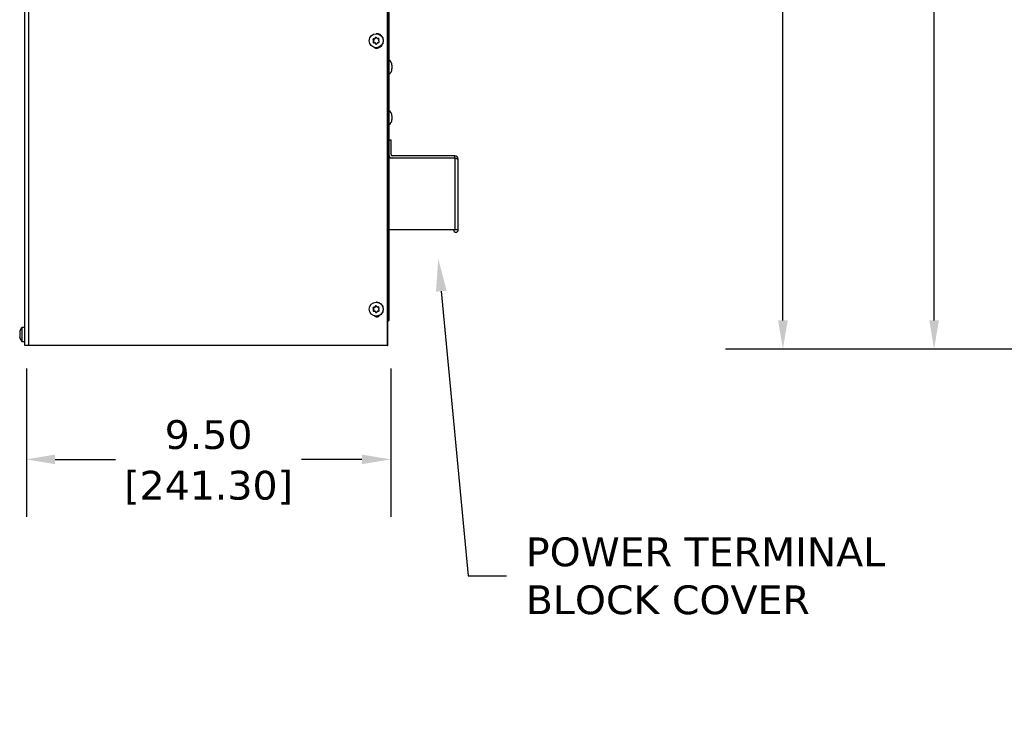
# Model space of a CAD drawing. Header units: inches. Extents: x -1 to 128, y 3 to 101.
# Tile 9 of 18: x 46 to 71, y 38 to 56. Entities that reach past the tile are written whole.
import ezdxf
from ezdxf import colors
from ezdxf.entities.mleader import LeaderData, LeaderLine
from ezdxf.math import Vec2, Vec3

# ---------------------------------------------------------------- set-up
doc = ezdxf.new("R2010")
doc.units = ezdxf.units.IN
doc.header["$LTSCALE"] = 12
doc.header["$MEASUREMENT"] = 0
doc.header["$PDSIZE"] = -1
doc.linetypes.add('SLD-Solid', pattern=[0])
doc.layers.add('DIMENSIONS', color=140, linetype='SLD-Solid', lineweight=25)
doc.styles.get("Standard").update_dxf_attribs({"font": 'verdana.ttf'})
doc.dimstyles.get("Standard").update_dxf_attribs({"dimtxt": 0.18, "dimasz": 0.18, "dimexe": 0.18, "dimexo": 0.0625, "dimgap": 0.09, "dimtad": 0, "dimtih": 1, "dimtoh": 1, "dimdec": 4, "dimzin": 0, "dimdsep": 46, "dimtxsty": 'Standard', "dimcen": 0.09, "dimadec": 0, "dimazin": 0, "dimtfac": 1, "dimtdec": 4, "dimtofl": 0, "dimtmove": 0, "dimatfit": 3, "dimfxl": 0, "dimtolj": 1, "dimtzin": 0, "dimarcsym": 0})

# ---------------------------------------------------------------- blocks, each defined once
blk = doc.blocks.new('*D96')
at = {"layer": 'Defpoints', "color": 0}
for p in [(45.897, 47.916), (55.397, 47.916), (45.897, 44.949)]:
    blk.add_point(p, dxfattribs=at)
at = {"layer": 'DIMENSIONS', "color": 0, "lineweight": -2}
for p, q in [((45.897, 47.316), (45.897, 43.449)), ((55.397, 47.316), (55.397, 43.449)), ((46.647, 44.949), (48.222, 44.949)), ((54.647, 44.949), (53.072, 44.949))]:
    blk.add_line(p, q, dxfattribs=at)
at = {"layer": 'DIMENSIONS', "color": 0}
for points in [[(46.647, 45.074), (46.647, 44.824), (45.897, 44.949)], [(54.647, 45.074), (54.647, 44.824), (55.397, 44.949)]]:
    blk.add_solid(points, dxfattribs=at)
at = {"layer": 'DIMENSIONS', "color": 0, "char_height": 0.75, "attachment_point": 5}
for s, insert in [('\\A1;9.50', (50.647, 45.589)), ('\\A1;[241.30]', (50.647, 44.208))]:
    blk.add_mtext(s, dxfattribs=dict(at, insert=insert))
blk = doc.blocks.new('*D106')
at = {"layer": 'Defpoints', "color": 0}
for p in [(69.564, 73.465), (81.791, 73.465), (81.031, 47.823)]:
    blk.add_point(p, dxfattribs=at)
at = {"layer": 'DIMENSIONS', "color": 0, "lineweight": -2}
for p, q in [((81.191, 73.465), (68.064, 73.465)), ((69.564, 72.715), (69.564, 62.025)), ((69.564, 48.573), (69.564, 59.262)), ((80.431, 47.823), (68.064, 47.823))]:
    blk.add_line(p, q, dxfattribs=at)
at = {"layer": 'DIMENSIONS', "color": 0}
for points in [[(69.439, 72.715), (69.689, 72.715), (69.564, 73.465)], [(69.439, 48.573), (69.689, 48.573), (69.564, 47.823)]]:
    blk.add_solid(points, dxfattribs=at)
at = {"layer": 'DIMENSIONS', "color": 0, "char_height": 0.75, "attachment_point": 5}
for s, insert in [('\\A1;25.64', (69.564, 61.284)), ('\\A1;[651.31]', (69.564, 59.903))]:
    blk.add_mtext(s, dxfattribs=dict(at, insert=insert))
blk = doc.blocks.new('*D105')
at = {"layer": 'Defpoints', "color": 0}
for p in [(65.623, 83.465), (81.791, 83.465), (81.031, 47.823)]:
    blk.add_point(p, dxfattribs=at)
at = {"layer": 'DIMENSIONS', "color": 0, "lineweight": -2}
for p, q in [((81.191, 83.465), (64.123, 83.465)), ((65.623, 82.715), (65.623, 67.025)), ((65.623, 48.573), (65.623, 64.262)), ((80.431, 47.823), (64.123, 47.823))]:
    blk.add_line(p, q, dxfattribs=at)
at = {"layer": 'DIMENSIONS', "color": 0}
for points in [[(65.498, 82.715), (65.748, 82.715), (65.623, 83.465)], [(65.498, 48.573), (65.748, 48.573), (65.623, 47.823)]]:
    blk.add_solid(points, dxfattribs=at)
at = {"layer": 'DIMENSIONS', "color": 0, "char_height": 0.75, "attachment_point": 5}
for s, insert in [('\\A1;35.64', (65.623, 66.284)), ('\\A1;[905.31]', (65.623, 64.903))]:
    blk.add_mtext(s, dxfattribs=dict(at, insert=insert))

msp = doc.modelspace()

# ---------------------------------------------------------------- linework, layer by layer
for p, q in [((55.31419, 47.91556), (55.31419, 85.02306)), ((55.31925, 47.91556), (55.31925, 85.02306)), ((55.34719, 84.86556), (55.34719, 48.59656)), ((45.85719, 47.91556), (45.85719, 83.15256)), ((45.96308, 47.91556), (45.96308, 83.15256)), ((55.02672, 56.04856), (55.01975, 56.04856)), ((54.93739, 55.88728), (54.94792, 55.88728)), ((54.93987, 55.83632), (54.9504, 55.83632)), ((54.94708, 55.87174), (54.9579, 55.87174)), ((54.94792, 55.88728), (54.9579, 55.87174)), ((54.948, 55.85276), (54.95882, 55.85276)), ((54.95882, 55.85276), (54.9504, 55.83632)), ((54.95237, 55.91653), (54.9629, 55.91653)), ((54.98129, 55.91743), (54.9629, 55.91653)), ((54.97048, 55.91743), (54.98129, 55.91743)), ((54.98747, 55.8096), (54.97664, 55.8096)), ((54.98639, 55.92773), (54.9972, 55.92773)), ((54.99256, 55.80089), (55.00338, 55.80089)), ((54.99509, 55.94417), (55.00562, 55.94417)), ((55.00562, 55.94417), (54.9972, 55.92773)), ((55.00282, 55.78535), (55.01335, 55.78535)), ((55.00338, 55.80089), (55.01335, 55.78535)), ((55.05341, 55.92152), (55.06424, 55.92152)), ((55.05434, 55.92155), (55.06516, 55.92155)), ((55.07611, 55.92208), (55.06516, 55.92155)), ((55.01975, 55.68256), (55.02672, 55.68256)), ((55.42719, 55.22356), (55.42719, 55.12956)), ((55.42719, 53.90457), (55.42719, 53.81057)), ((55.34719, 53.27806), (55.40719, 53.27806)), ((55.40719, 52.89606), (55.40719, 53.27806)), ((57.06619, 52.80495), (55.34719, 52.80495)), ((57.06619, 52.86506), (55.43819, 52.86506)), ((57.06619, 52.80506), (55.43819, 52.80506)), ((57.06619, 52.80506), (57.06619, 52.86506)), ((57.06619, 52.80495), (57.06619, 50.93006)), ((57.15719, 50.93022), (57.15719, 52.77406)), ((57.06619, 50.93006), (55.34719, 50.93006)), ((57.15719, 50.93006), (57.06619, 50.93006)), ((57.15719, 50.93006), (57.15719, 50.93022)), ((55.02672, 49.04856), (55.01975, 49.04856)), ((54.93739, 48.88728), (54.94792, 48.88728)), ((54.93987, 48.83632), (54.9504, 48.83632)), ((54.94708, 48.87174), (54.9579, 48.87174)), ((54.94792, 48.88728), (54.9579, 48.87174)), ((54.948, 48.85276), (54.95882, 48.85276)), ((54.95882, 48.85276), (54.9504, 48.83632)), ((54.95237, 48.91653), (54.9629, 48.91653)), ((54.98129, 48.91743), (54.9629, 48.91653)), ((54.97048, 48.91743), (54.98129, 48.91743)), ((54.98747, 48.8096), (54.97664, 48.8096)), ((54.98639, 48.92773), (54.9972, 48.92773)), ((54.99256, 48.80089), (55.00338, 48.80089)), ((54.99509, 48.94417), (55.00562, 48.94417)), ((55.00562, 48.94417), (54.9972, 48.92773)), ((55.00282, 48.78535), (55.01335, 48.78535)), ((55.00338, 48.80089), (55.01335, 48.78535)), ((55.05341, 48.92152), (55.06424, 48.92152)), ((55.05434, 48.92155), (55.06516, 48.92155)), ((55.07611, 48.92208), (55.06516, 48.92155)), ((55.01975, 48.68256), (55.02672, 48.68256)), ((55.31925, 48.57056), (55.34719, 48.57056)), ((55.34719, 48.59656), (55.34719, 48.57056)), ((55.34719, 48.59656), (55.34719, 48.57056)), ((45.77719, 48.38856), (45.77719, 48.02256)), ((45.85719, 48.38856), (45.77719, 48.38856)), ((45.72296, 48.26152), (45.72758, 48.26152)), ((45.72309, 48.26155), (45.72757, 48.26155)), ((45.72309, 48.19276), (45.72433, 48.19276)), ((45.72309, 48.14089), (45.72351, 48.14089)), ((45.77719, 48.02256), (45.85719, 48.02256)), ((45.96308, 47.91556), (45.85719, 47.91556)), ((55.31419, 47.91556), (45.96308, 47.91556)), ((55.31419, 47.91556), (55.31925, 47.91556))]:
    msp.add_line(p, q)
for centre, radius, start, end in [((54.95366, 55.89741), 0.01917, 93.875463, 211.894128), ((54.95702, 55.82781), 0.01915, 153.60826, 271.785131), ((54.93054, 55.86142), 0.01949, 333.611634, 31.959274), ((54.9694, 55.93655), 0.01915, 273.23982, 332.551412), ((54.97654, 55.7905), 0.0191, 32.972689, 92.441634), ((55.01192, 55.93558), 0.01889, 32.67181, 152.941672), ((55.01872, 55.79551), 0.01887, 212.575616, 333.037865), ((55.05333, 55.94024), 0.01872, 212.3133, 273.101024), ((55.06039, 55.795), 0.0187, 92.460302, 153.33093), ((55.07416, 55.90366), 0.01883, 331.939041, 93.45435), ((55.07758, 55.8334), 0.01883, 272.109951, 33.659641), ((55.09857, 55.86965), 0.01866, 152.17872, 213.392188), ((55.26382, 55.22356), 0.16338, 0, 59.313941), ((55.26382, 55.12956), 0.16338, 300.686059, 0), ((55.26382, 53.90457), 0.16338, 0, 59.313941), ((55.26382, 53.81057), 0.16338, 300.686059, 0), ((55.43819, 52.89606), 0.091, 180, 270), ((55.43819, 52.89606), 0.031, 180, 270), ((57.06619, 52.77406), 0.091, 0, 90), ((57.06619, 52.77406), 0.031, 65.610771, 90), ((57.09711, 50.93014), 0.06008, 180, 0), ((54.95366, 48.89741), 0.01917, 93.875463, 211.894128), ((54.95702, 48.82781), 0.01915, 153.60826, 271.785131), ((54.93054, 48.86142), 0.01949, 333.611634, 31.959274), ((54.9694, 48.93655), 0.01915, 273.23982, 332.551412), ((54.97654, 48.7905), 0.0191, 32.972689, 92.441634), ((55.01192, 48.93558), 0.01889, 32.67181, 152.941672), ((55.01872, 48.79551), 0.01887, 212.575616, 333.037865), ((55.05333, 48.94024), 0.01872, 212.3133, 273.101024), ((55.06039, 48.795), 0.0187, 92.460302, 153.33093), ((55.07416, 48.90366), 0.01883, 331.939041, 93.45435), ((55.07758, 48.8334), 0.01883, 272.109951, 33.659641), ((55.09857, 48.86965), 0.01866, 152.17872, 213.392188), ((55.25819, 48.59656), 0.089, 313.315216, 343.014191), ((46.01626, 48.20556), 0.30107, 142.567464, 162.924246), ((45.7843, 48.20887), 0.06195, 171.189228, 188.810772), ((46.01626, 48.20556), 0.30107, 197.066326, 217.432536)]:
    msp.add_arc(centre, radius, start, end)
for centre in [(55.01975, 55.86556), (55.01975, 48.86556)]:
    msp.add_ellipse(centre, major_axis=(0, -0.183), ratio=0.9961947)
for centre, major_axis, ratio, start_param, end_param in [((55.02672, 55.86556), (0, 0.183), 0.9961947, 3.14159265, 6.28318531), ((54.99537, 55.83631), (-0.16086, 0.2487), 0.07326344, 1.31728169, 1.38067504), ((54.99275, 55.89024), (-0.13582, -0.26322), 0.07751502, -1.388053, -1.32465965), ((54.96382, 55.89757), (0, 0.01899), 0.9961947, 0.04880075, 2.14319586), ((54.96722, 55.82764), (0, 0.01899), 0.9961947, 1.09599831, 2.95559283), ((55.03796, 55.91949), (-0.29584, -0.01439), 0.00425158, -1.34086481, -1.27747146), ((55.04321, 55.81163), (-0.29584, -0.01439), 0.00425158, -1.34086481, -1.27747146), ((54.94199, 55.86145), (0, 0.019), 0.9961947, 4.23759096, 5.28478851), ((54.98037, 55.93641), (0, -0.019), 0.9961947, 0.04880075, 1.09599831), ((54.99275, 55.89024), (0.13582, 0.26322), 0.07751502, 1.40460946, 1.46800281), ((54.98747, 55.7906), (0, -0.019), 0.9961947, 2.14319586, 3.14159265), ((54.99537, 55.83631), (0.16086, -0.2487), 0.07326344, -1.47538077, -1.41198742), ((55.02245, 55.93549), (0, -0.01899), 0.9961947, 3.41344843, 4.23759096), ((55.02925, 55.79563), (0, 0.01899), 0.9961947, 2.14319586, 2.85915846), ((55.0858, 55.89481), (-0.16086, 0.2487), 0.07326344, 1.31728169, 1.38067504), ((55.08843, 55.84088), (-0.13582, -0.26322), 0.07751502, -1.388053, -1.32465965), ((55.03796, 55.91949), (0.29584, 0.01439), 0.00425158, 1.45179765, 1.515191), ((55.04321, 55.81163), (0.29584, 0.01439), 0.00425158, 1.45179765, 1.515191), ((55.06424, 55.94052), (0, 0.019), 0.9961947, 3.14159265, 3.19039341), ((55.08843, 55.84088), (0.13582, 0.26322), 0.07751502, 1.40460946, 1.46800281), ((55.0858, 55.89481), (0.16086, -0.2487), 0.07326344, -1.47538077, -1.41198742), ((55.02959, 55.76556), (0, 0.1), 0.9961947, 2.39852842, 4.0018864), ((55.02672, 48.86556), (0, -0.183), 0.9961947, 0, 3.14159265), ((54.99537, 48.83631), (-0.16086, 0.2487), 0.07326344, 1.31728169, 1.38067504), ((54.99275, 48.89024), (-0.13582, -0.26322), 0.07751502, -1.388053, -1.32465965), ((54.96382, 48.89757), (0, 0.01899), 0.9961947, 0.04880075, 2.14319586), ((54.96722, 48.82764), (0, 0.01899), 0.9961947, 1.09599831, 3.14159265), ((55.03796, 48.91949), (-0.29584, -0.01439), 0.00425158, -1.34086481, -1.27747146), ((55.04321, 48.81163), (-0.29584, -0.01439), 0.00425158, -1.34086481, -1.27747146), ((54.94199, 48.86145), (0, 0.019), 0.9961947, 4.23759096, 5.28478851), ((54.98037, 48.93641), (0, -0.019), 0.9961947, 0.04880075, 1.09599831), ((54.99275, 48.89024), (0.13582, 0.26322), 0.07751502, 1.40460946, 1.46800281), ((54.98747, 48.7906), (0, -0.019), 0.9961947, 2.14319586, 3.14159265), ((54.99537, 48.83631), (0.16086, -0.2487), 0.07326344, -1.47538077, -1.41198742), ((55.02245, 48.93549), (0, -0.01899), 0.9961947, 3.41344843, 4.23759096), ((55.02925, 48.79563), (0, 0.01899), 0.9961947, 2.14319586, 2.85915846), ((55.0858, 48.89481), (-0.16086, 0.2487), 0.07326344, 1.31728169, 1.38067504), ((55.08843, 48.84088), (-0.13582, -0.26322), 0.07751502, -1.388053, -1.32465965), ((55.03796, 48.91949), (0.29584, 0.01439), 0.00425158, 1.45179765, 1.515191), ((55.04321, 48.81163), (0.29584, 0.01439), 0.00425158, 1.45179765, 1.515191), ((55.06424, 48.94052), (0, 0.019), 0.9961947, 3.14159265, 3.19039341), ((55.08843, 48.84088), (0.13582, 0.26322), 0.07751502, 1.40460946, 1.46800281), ((55.0858, 48.89481), (0.16086, -0.2487), 0.07326344, -1.47538077, -1.41198742), ((55.02959, 48.76556), (0, 0.1), 0.9961947, 2.39852842, 4.0018864), ((46.01626, 48.23481), (-0.29619, 0), 0.84060369, 6.07702353, 6.14041688), ((46.01626, 48.25949), (-0.29619, 0), 0.04878139, -0.20616177, -0.14276842), ((46.01626, 48.25949), (-0.29619, 0), 0.04878139, 0.14276842, 0.20616177), ((46.01626, 48.18088), (-0.29619, 0), 0.88938508, 6.07702353, 6.14041688), ((46.01626, 48.23481), (-0.29619, 0), 0.84060369, 0.14276842, 0.20616177), ((46.01626, 48.23024), (-0.29619, 0), 0.88938508, 0.14276842, 0.20616177), ((46.01626, 48.15163), (-0.29619, 0), 0.04878139, -0.20616177, -0.14276842), ((46.01626, 48.18088), (-0.29619, 0), 0.88938508, 0.14276842, 0.20616177), ((46.01626, 48.17631), (-0.29619, 0), 0.84060369, 0.14276842, 0.20616177)]:
    msp.add_ellipse(centre, major_axis=major_axis, ratio=ratio, start_param=start_param, end_param=end_param)
for points, knots in [([(57.06619, 52.80495), (57.07811, 52.80237), (57.09001, 52.7998), (57.11202, 52.79465), (57.12212, 52.79208), (57.13896, 52.78693), (57.14571, 52.78436), (57.15482, 52.77921), (57.15719, 52.77663), (57.15719, 52.77406)], [0, 0, 0, 0, 0.25, 0.25, 0.5, 0.5, 0.75, 0.75, 1, 1, 1, 1]), ([(45.72309, 48.27023), (45.72261, 48.26744), (45.72236, 48.26514), (45.72236, 48.26211), (45.72261, 48.26138), (45.72309, 48.26155)], [0, 0, 0, 0, 0.5, 0.5, 1, 1, 1, 1]), ([(45.72852, 48.29416), (45.72842, 48.29382), (45.72825, 48.29321), (45.72762, 48.29084), (45.72704, 48.28855), (45.72635, 48.28577)], [0.609296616, 0.609296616, 0.609296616, 0.609296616, 0.75, 0.75, 1, 1, 1, 1]), ([(45.72309, 48.25743), (45.72261, 48.2576), (45.72236, 48.25864), (45.72236, 48.26071), (45.72236, 48.261), (45.72237, 48.26131)], [0, 0, 0, 0, 0.5, 0.5, 0.576880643, 0.576880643, 0.576880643, 0.576880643]), ([(45.72309, 48.15369), (45.72261, 48.15352), (45.72236, 48.15248), (45.72236, 48.14889), (45.72261, 48.14635), (45.72309, 48.14339)], [0, 0, 0, 0, 0.5, 0.5, 1, 1, 1, 1]), ([(45.72635, 48.26245), (45.72704, 48.26261), (45.72762, 48.2619), (45.72842, 48.2589), (45.72865, 48.25659), (45.72865, 48.25095), (45.72843, 48.24768), (45.72762, 48.24106), (45.72704, 48.23774), (45.72635, 48.2348)], [0, 0, 0, 0, 0.25, 0.25, 0.5, 0.5, 0.75, 0.75, 1, 1, 1, 1]), ([(45.72635, 48.18384), (45.72704, 48.18106), (45.72762, 48.17784), (45.72842, 48.17125), (45.72865, 48.16787), (45.72865, 48.1619), (45.72843, 48.15936), (45.72762, 48.15578), (45.72704, 48.15475), (45.72635, 48.15459)], [0, 0, 0, 0, 0.25, 0.25, 0.5, 0.5, 0.75, 0.75, 1, 1, 1, 1]), ([(45.72635, 48.12695), (45.72704, 48.12402), (45.72762, 48.1215), (45.72842, 48.11791), (45.72865, 48.11683), (45.72865, 48.11659), (45.72861, 48.1167), (45.72852, 48.11696)], [0, 0, 0, 0, 0.25, 0.25, 0.5, 0.5, 0.609722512, 0.609722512, 0.609722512, 0.609722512]), ([(45.72845, 48.11722), (45.72834, 48.11757), (45.7282, 48.11809), (45.72762, 48.12028), (45.72704, 48.12257), (45.72635, 48.12535)], [0.639569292, 0.639569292, 0.639569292, 0.639569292, 0.75, 0.75, 1, 1, 1, 1])]:
    msp.add_open_spline(points, degree=3, knots=knots)

# ---------------------------------------------------------------- dimensions: what is measured, and where the dimension line sits
at = {"layer": 'DIMENSIONS'}
for base, p2, picture, middle in [((65.62288, 83.46454), (81.79146, 83.46454), '*D105', (65.62288, 65.64354)), ((69.5638, 73.46454), (81.79146, 73.46454), '*D106', (69.5638, 60.64354))]:
    dim = msp.add_linear_dim(base=base, p1=(81.03094, 47.82254), p2=p2, angle=90, dimstyle='Standard', override={"dimtxt": 0.75, "dimasz": 0.75, "dimexe": 1.5, "dimexo": 0.6, "dimgap": 0.25, "dimdec": 2, "dimzin": 1, "dimpost": '\\X', "dimtdec": 2, "dimtzin": 1}, dxfattribs=at)
    dim.commit()
    dim.dimension.update_dxf_attribs({"geometry": picture, "text_midpoint": middle})
dim = msp.add_linear_dim(base=(45.89674, 44.94875), p1=(55.39674, 47.91556), p2=(45.89674, 47.91556), dimstyle='Standard', override={"dimtxt": 0.75, "dimasz": 0.75, "dimexe": 1.5, "dimexo": 0.6, "dimgap": 0.25, "dimdec": 2, "dimzin": 1, "dimpost": '\\X', "dimtdec": 2, "dimtzin": 1}, dxfattribs=at)
dim.commit()
dim.dimension.update_dxf_attribs({"geometry": '*D96', "text_midpoint": (50.64674, 44.94875)})

# ---------------------------------------------------------------- leaders
ml = msp.add_multileader_mtext('Standard', dxfattribs=at)
ml.set_content('POWER TERMINAL\\PBLOCK COVER', color=256)
ml.set_leader_properties(color=256, linetype='ByLayer', lineweight=-1)
ml.build(insert=Vec2(0, 0))
ml.multileader.update_dxf_attribs({"text_left_attachment_type": 2, "text_right_attachment_type": 2, "dogleg_length": 1, "arrow_head_size": 0.85})
ctx = ml.context
ctx.base_point, ctx.char_height, ctx.arrow_head_size, ctx.landing_gap_size, ctx.plane_origin = Vec3(58.4197, 41.91374), 0.75, 0.85, 0.5, Vec3(57.18009, 52.70791)
ctx.left_attachment, ctx.right_attachment = 2, 2
notes = []
notes.append((ctx, [(0, (1, 1, 0), (57.4197, 41.91374), (1, 0), 1, [(0, [(56.63573, 50.18076)], 0, [])])]))
ctx.mtext.insert, ctx.mtext.flow_direction = Vec3(58.9197, 42.91374), 5
for ctx, leaders in notes:
    for number, flags, end, landing, length, lines in leaders:
        leader = LeaderData()
        leader.index, (leader.has_last_leader_line, leader.has_dogleg_vector, leader.attachment_direction) = number, flags
        leader.last_leader_point, leader.dogleg_vector, leader.dogleg_length = Vec3(end), Vec3(landing), length
        for number, points, colour, breaks in lines:
            line = LeaderLine()
            line.index, line.vertices, line.color, line.breaks = number, Vec3.list(points), colors.encode_raw_color(colour), breaks
            leader.lines.append(line)
        ctx.leaders.append(leader)

doc.saveas('drawing.dxf')
